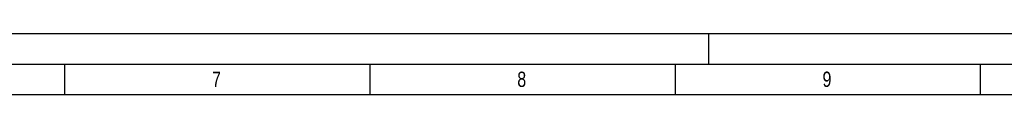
# Model space of a CAD drawing. Header units: millimetres. Extents: x 0 to 1189, y 0 to 841.
# Tile 31 of 77: x 287 to 448, y 831 to 841. Entities that reach past the tile are written whole.
import ezdxf

# ---------------------------------------------------------------- set-up
doc = ezdxf.new("R2010")
doc.units = ezdxf.units.MM
doc.header["$LTSCALE"] = 65.395
doc.layers.get('0').update_dxf_attribs({"linetype": 'CONTINUOUS'})
doc.styles.add('TEXTSTYLE_2', font='txt')

msp = doc.modelspace()

# ---------------------------------------------------------------- linework, layer by layer
at = {"color": 5, "linetype": 'Continuous'}
for p, q in [((0, 841), (1189, 841)), ((400, 836), (400, 841)), ((294.5, 831), (294.5, 836)), ((344.5, 831), (344.5, 836)), ((394.5, 831), (394.5, 836)), ((444.5, 831), (444.5, 836)), ((10, 831), (1179, 831))]:
    msp.add_line(p, q, dxfattribs=at)
at = {"color": 6, "linetype": 'Continuous'}
msp.add_line((5, 836), (1184, 836), dxfattribs=at)

# ---------------------------------------------------------------- texts
at = {"color": 5, "linetype": 'Continuous', "style": 'TEXTSTYLE_2', "width": 0.785714}
for s, p in [('7', (318.606, 832.248)), ('8', (368.606, 832.248)), ('9', (418.606, 832.248))]:
    msp.add_text(s, height=2.50001, dxfattribs=at).set_placement(p)

doc.saveas('drawing.dxf')
